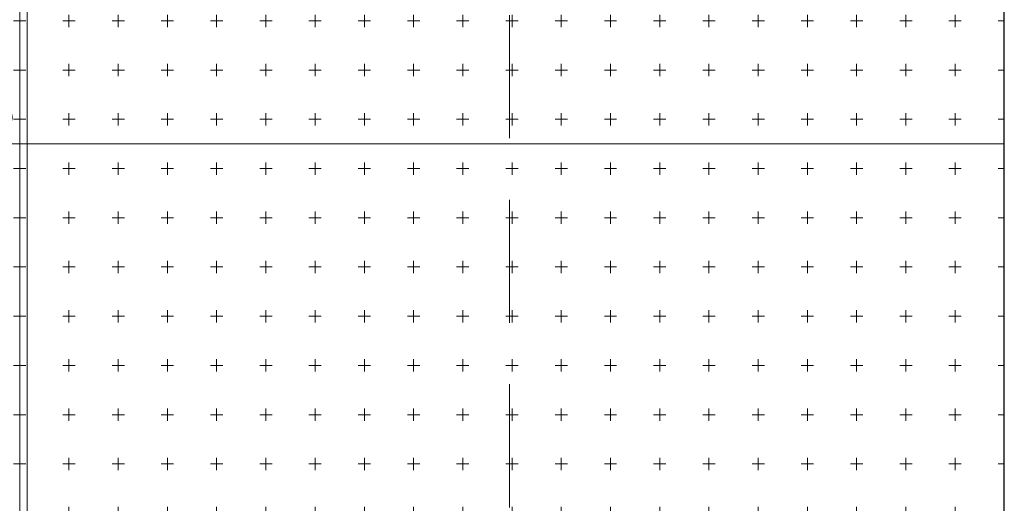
# Model space of a CAD drawing. Header units: millimetres. Extents: x 102382 to 164490, y 45733 to 103316.
# Tile 11 of 183: x 110280 to 111080, y 61528 to 61921. Entities that reach past the tile are written whole.
import ezdxf

# ---------------------------------------------------------------- set-up
doc = ezdxf.new("R2010")
doc.units = ezdxf.units.MM
doc.linetypes.add('Center', pattern=[4, 2.5, -0.5, 0.5, -0.5])
doc.linetypes.add('Hidden 100.00_ 50.00', pattern=[150, 100, -50])
doc.layers.add('__REF', color=7, linetype='Continuous', true_color=0x000000)
for name, color, linetype, lineweight, true_color in [('_SA-LAGI', 7, 'Continuous', 9, 0x5b5b5b), ('_SA-LAGI_hatch', 7, 'Continuous', 5, 0x787878), ('_SA-PORAND_hatch', 254, 'Continuous', 9, 0xbebebe), ('_SA-PORAND_tekst', 7, 'Continuous', 9, 0x5b5b5b), ('_SA-SANTEHN', 7, 'Continuous', 0, 0x4c5f99), ('_SA-VALGUSTUS_abi', 7, 'Center', 0, 0xff9f7f)]:
    doc.layers.add(name, color=color, linetype=linetype, lineweight=lineweight, true_color=true_color)
doc.styles.add('DIN Pro Medium-Medium', font='txt')

msp = doc.modelspace()

# ---------------------------------------------------------------- hatches: boundary and pattern name
at = {"layer": '_SA-LAGI_hatch', "true_color": 0x3fbfbf}
h = msp.add_hatch(dxfattribs=at)
h.set_pattern_fill('Plus', color=123, scale=40, style=0, pattern_type=2)
h.set_pattern_definition([(0, (-5, 0), (0, 40), [10, -30]), (90, (0, -5), (-40, 2e-15), [10, -30])])
h.paths.add_polyline_path([(109480, 63020), (111080, 63020), (111080, 61120), (109480, 61120)], flags=0)

# ---------------------------------------------------------------- linework, layer by layer
at = {"layer": '__REF'}
msp.add_lwpolyline([(109480, 61120), (111080, 61120), (111080, 63020), (109480, 63020)], close=True, dxfattribs=at)
at = {"layer": '_SA-LAGI'}
msp.add_lwpolyline([(109480, 63020), (111080, 63020), (111080, 61120), (109480, 61120)], close=True, dxfattribs=at)
at = {"layer": '_SA-PORAND_hatch'}
msp.add_line((111080, 61820), (109480, 61820), dxfattribs=at)
msp.add_lwpolyline([(111080, 63020), (109480, 63020), (109480, 61120), (111080, 61120)], close=True, dxfattribs=at)
at = {"layer": '_SA-SANTEHN'}
for points in [[(109480, 61120), (111080, 61120), (111080, 63020), (109480, 63020)], [(110280, 61120), (111080, 61120), (111080, 62120), (110280, 62120)], [(110286, 61120), (111080, 61120), (111080, 62114), (110286, 62114)]]:
    msp.add_lwpolyline(points, close=True, dxfattribs=at)
at = {"layer": '_SA-VALGUSTUS_abi', "linetype": 'Hidden 100.00_ 50.00'}
msp.add_line((110678, 61374.71), (110678, 65700), dxfattribs=at)

# ---------------------------------------------------------------- texts
at = {"layer": '_SA-PORAND_tekst', "insert": (110139.71, 61821), "char_height": 135, "width": 2065.5738, "attachment_point": 1, "rotation": 90, "style": 'DIN Pro Medium-Medium'}
msp.add_mtext('P-50 (Hall)', dxfattribs=at)

doc.saveas('drawing.dxf')
